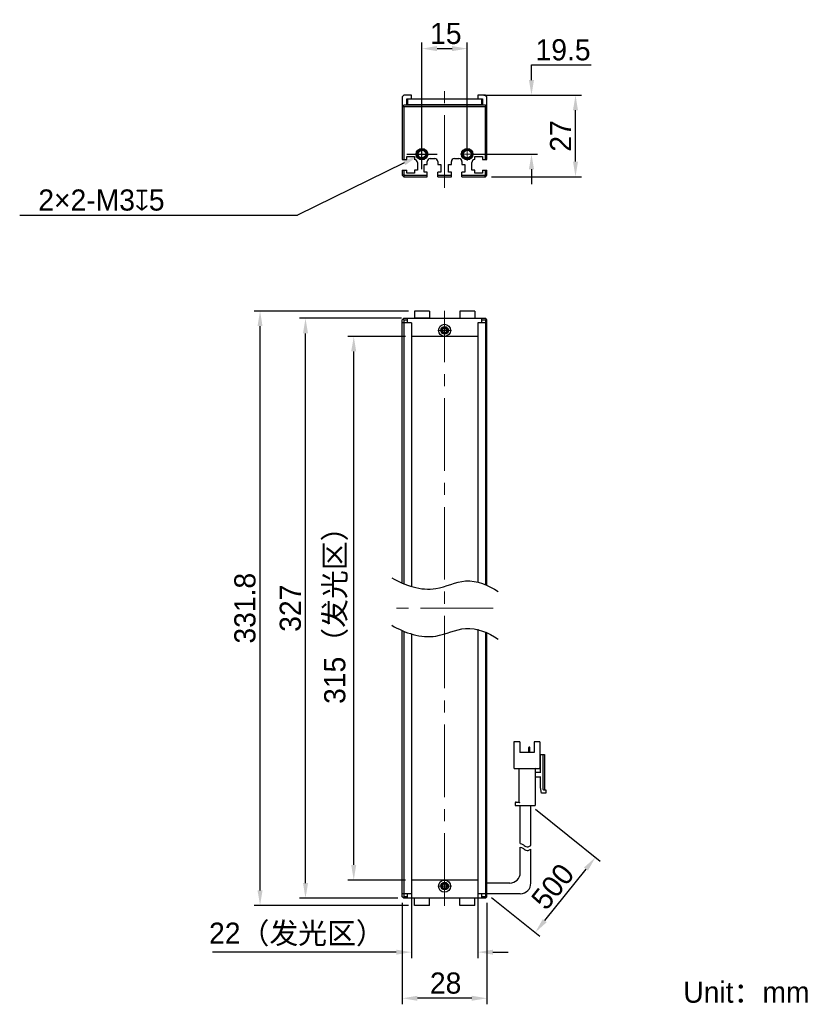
# Model space of a CAD drawing. Header units: millimetres. Extents: x 56 to 188, y 77 to 240.
import ezdxf

# ---------------------------------------------------------------- set-up
doc = ezdxf.new("R2010")
doc.units = ezdxf.units.MM
doc.header["$PDSIZE"] = -5
doc.linetypes.add('点画线', pattern=[18, 12, -2, 2, -2])
for name, color, linetype, lineweight in [('中心线层', 1, '点画线', 18), ('标注', 3, 'Continuous', 25), ('粗实线', 7, 'Continuous', 30), ('粗实线层', 7, 'Continuous', 35)]:
    doc.layers.add(name, color=color, linetype=linetype, lineweight=lineweight)
doc.styles.add('标准', font='txt', dxfattribs={"width": 0.667})
doc.dimstyles.new('CST Standard', dxfattribs={"dimtxt": 3.5, "dimasz": 2.5, "dimexe": 1, "dimexo": 1, "dimgap": 0.6, "dimtad": 1, "dimtoh": 1, "dimdsep": 46, "dimtxsty": 'Standard', "dimcen": -2.5, "dimdle": 5, "dimadec": 0, "dimazin": 2, "dimtfac": 1, "dimtofl": 0, "dimtmove": 0, "dimatfit": 0, "dimfxl": 1, "dimtolj": 1, "dimarcsym": 0})

# ---------------------------------------------------------------- blocks, each defined once
blk = doc.blocks.new('*X1')
at = {"layer": 'Defpoints', "color": 0}
for p in [(110.96, 187.86), (120.5, 187.86), (120.5, 97.86)]:
    blk.add_point(p, dxfattribs=at)
at = {"layer": '标注', "color": 0, "linetype": 'Continuous', "lineweight": -2, "ltscale": 3}
for p, q in [((119.5, 187.86), (109.96, 187.86)), ((119.5, 97.86), (109.96, 97.86))]:
    blk.add_line(p, q, dxfattribs=at)
at = {"layer": '标注', "color": 9, "linetype": 'Continuous', "lineweight": -2, "ltscale": 3}
blk.add_line((110.96, 100.36), (110.96, 185.36), dxfattribs=at)
at = {"layer": '标注', "color": 9}
for points in [[(111.37, 185.36), (110.54, 185.36), (110.96, 187.86)], [(110.54, 100.36), (111.37, 100.36), (110.96, 97.86)]]:
    blk.add_solid(points, dxfattribs=at)
at = {"layer": '标注', "color": 7, "insert": (108.04, 142.86), "char_height": 3.5, "attachment_point": 5, "rotation": 90}
blk.add_mtext('\\A1;{\\fFZLanTingHei-R-GBK|b0|i0|c134|p2;315（发光区）}', dxfattribs=at)
blk = doc.blocks.new('*X2')
at = {"layer": 'Defpoints', "color": 0}
for p in [(102.97, 190.86), (119.85, 190.86), (119.25, 94.86)]:
    blk.add_point(p, dxfattribs=at)
at = {"layer": '标注', "color": 0, "linetype": 'Continuous', "lineweight": -2, "ltscale": 3}
for p, q in [((118.85, 190.86), (101.97, 190.86)), ((118.25, 94.86), (101.97, 94.86))]:
    blk.add_line(p, q, dxfattribs=at)
at = {"layer": '标注', "color": 9, "linetype": 'Continuous', "lineweight": -2, "ltscale": 3}
blk.add_line((102.97, 97.36), (102.97, 188.36), dxfattribs=at)
at = {"layer": '标注', "color": 9}
for points in [[(103.39, 188.36), (102.56, 188.36), (102.97, 190.86)], [(102.56, 97.36), (103.39, 97.36), (102.97, 94.86)]]:
    blk.add_solid(points, dxfattribs=at)
at = {"layer": '标注', "color": 7, "insert": (100.48, 142.86), "char_height": 3.5, "attachment_point": 5, "rotation": 90}
blk.add_mtext('\\A1;{\\fFZLanTingHei-R-GBK|b0|i0|c134|p2;327}', dxfattribs=at)
blk = doc.blocks.new('*X3')
at = {"layer": 'Defpoints', "color": 0}
for p in [(120.5, 97.86), (131.5, 97.86), (120.5, 85.93)]:
    blk.add_point(p, dxfattribs=at)
at = {"layer": '标注', "color": 0, "linetype": 'Continuous', "lineweight": -2, "ltscale": 3}
for p, q in [((120.5, 96.86), (120.5, 84.93)), ((131.5, 96.86), (131.5, 84.93))]:
    blk.add_line(p, q, dxfattribs=at)
at = {"layer": '标注', "color": 9, "linetype": 'Continuous', "lineweight": -2, "ltscale": 3}
for p, q in [((118, 85.93), (87.6, 85.93)), ((134, 85.93), (136.5, 85.93))]:
    blk.add_line(p, q, dxfattribs=at)
at = {"layer": '标注', "color": 9}
for points in [[(118, 85.51), (118, 86.34), (120.5, 85.93)], [(134, 86.34), (134, 85.51), (131.5, 85.93)]]:
    blk.add_solid(points, dxfattribs=at)
at = {"layer": '标注', "color": 7, "insert": (101.55, 88.84), "char_height": 3.5, "attachment_point": 5}
blk.add_mtext('\\A1;\\A1;{\\fFZLanTingHei-R-GBK|b0|i0|c134|p2;22（发光区）}', dxfattribs=at)
blk = doc.blocks.new('*X4')
at = {"layer": 'Defpoints', "color": 0}
for p in [(119, 95.11), (133, 95.11), (119, 78.29)]:
    blk.add_point(p, dxfattribs=at)
at = {"layer": '标注', "color": 0, "linetype": 'Continuous', "lineweight": -2, "ltscale": 3}
for p, q in [((119, 94.11), (119, 77.29)), ((133, 94.11), (133, 77.29))]:
    blk.add_line(p, q, dxfattribs=at)
at = {"layer": '标注', "color": 9, "linetype": 'Continuous', "lineweight": -2, "ltscale": 3}
blk.add_line((130.5, 78.29), (121.5, 78.29), dxfattribs=at)
at = {"layer": '标注', "color": 9}
for points in [[(121.5, 78.71), (121.5, 77.88), (119, 78.29)], [(130.5, 77.88), (130.5, 78.71), (133, 78.29)]]:
    blk.add_solid(points, dxfattribs=at)
at = {"layer": '标注', "color": 7, "insert": (126.17, 80.79), "char_height": 3.5, "attachment_point": 5}
blk.add_mtext('\\A1;\\A1;{\\fFZLanTingHei-R-GBK|b0|i0|c134|p2;28}', dxfattribs=at)
blk = doc.blocks.new('*X5')
at = {"layer": 'Defpoints', "color": 0}
for p in [(129.75, 235.5), (122.25, 218.04), (129.75, 218.04)]:
    blk.add_point(p, dxfattribs=at)
at = {"layer": '标注', "color": 0, "linetype": 'Continuous', "lineweight": -2, "ltscale": 3}
for p, q in [((122.25, 219.04), (122.25, 236.5)), ((129.75, 219.04), (129.75, 236.5))]:
    blk.add_line(p, q, dxfattribs=at)
at = {"layer": '标注', "color": 9, "linetype": 'Continuous', "lineweight": -2, "ltscale": 3}
blk.add_line((124.75, 235.5), (127.25, 235.5), dxfattribs=at)
at = {"layer": '标注', "color": 9}
for points in [[(124.75, 235.92), (124.75, 235.08), (122.25, 235.5)], [(127.25, 235.08), (127.25, 235.92), (129.75, 235.5)]]:
    blk.add_solid(points, dxfattribs=at)
at = {"layer": '标注', "color": 7, "insert": (126.2, 237.99), "char_height": 3.5, "attachment_point": 5}
blk.add_mtext('\\A1;\\A1;{\\fFZLanTingHei-R-GBK|b0|i0|c134|p2;15}', dxfattribs=at)
blk = doc.blocks.new('*X6')
at = {"layer": 'Defpoints', "color": 0}
for p in [(131.5, 227.79), (140.38, 227.79), (129.75, 218.04)]:
    blk.add_point(p, dxfattribs=at)
at = {"layer": '标注', "color": 9, "linetype": 'Continuous', "lineweight": -2, "ltscale": 3}
for p, q in [((140.38, 232.79), (150.24, 232.79)), ((140.38, 230.29), (140.38, 232.79)), ((140.38, 215.54), (140.38, 213.04))]:
    blk.add_line(p, q, dxfattribs=at)
at = {"layer": '标注', "color": 0, "linetype": 'Continuous', "lineweight": -2, "ltscale": 3}
for p, q in [((132.5, 227.79), (141.38, 227.79)), ((130.75, 218.04), (141.38, 218.04))]:
    blk.add_line(p, q, dxfattribs=at)
at = {"layer": '标注', "color": 9}
for points in [[(139.96, 230.29), (140.8, 230.29), (140.38, 227.79)], [(140.8, 215.54), (139.96, 215.54), (140.38, 218.04)]]:
    blk.add_solid(points, dxfattribs=at)
at = {"layer": '标注', "color": 7, "insert": (145.61, 235.28), "char_height": 3.5, "attachment_point": 5}
blk.add_mtext('\\A1;\\A1;{\\fFZLanTingHei-R-GBK|b0|i0|c134|p2;19.5}', dxfattribs=at)
blk = doc.blocks.new('*X7')
at = {"layer": 'Defpoints', "color": 0}
for p in [(95.45, 192.06), (121, 192.06), (121, 93.66)]:
    blk.add_point(p, dxfattribs=at)
at = {"layer": '标注', "color": 0, "linetype": 'Continuous', "lineweight": -2, "ltscale": 3}
for p, q in [((120, 192.06), (94.45, 192.06)), ((120, 93.66), (94.45, 93.66))]:
    blk.add_line(p, q, dxfattribs=at)
at = {"layer": '标注', "color": 9, "linetype": 'Continuous', "lineweight": -2, "ltscale": 3}
blk.add_line((95.45, 96.16), (95.45, 189.56), dxfattribs=at)
at = {"layer": '标注', "color": 9}
for points in [[(95.86, 189.56), (95.03, 189.56), (95.45, 192.06)], [(95.03, 96.16), (95.86, 96.16), (95.45, 93.66)]]:
    blk.add_solid(points, dxfattribs=at)
at = {"layer": '标注', "color": 7, "insert": (92.96, 142.86), "char_height": 3.5, "attachment_point": 5, "rotation": 90}
blk.add_mtext('\\A1;{\\fFZLanTingHei-R-GBK|b0|i0|c134|p2;331.8}', dxfattribs=at)
blk = doc.blocks.new('*X8')
at = {"layer": 'Defpoints', "color": 0}
for p in [(121.57, 217.7), (122.92, 218.37)]:
    blk.add_point(p, dxfattribs=at)
at = {"layer": '标注', "color": 0, "linetype": 'Continuous', "ltscale": 3}
for p, q in [((122.25, 215.54), (122.25, 220.54)), ((119.75, 218.04), (124.75, 218.04))]:
    blk.add_line(p, q, dxfattribs=at)
at = {"layer": '标注', "color": 9, "linetype": 'Continuous', "lineweight": -2, "ltscale": 3}
for p in [(119.33, 216.6), (55.66, 207.91)]:
    blk.add_line(p, (101.66, 207.91), dxfattribs=at)
at = {"layer": '标注', "color": 9}
blk.add_solid([(119.51, 216.23), (119.15, 216.97), (121.57, 217.7)], dxfattribs=at)
at = {"layer": '标注', "color": 7, "insert": (69.19, 210.41), "char_height": 3.5, "attachment_point": 5}
blk.add_mtext('\\A1;\\A1;{\\fFZLanTingHei-R-GBK|b0|i0|c134|p2;2×2-M3\\fGDT|b1|i0|c0|p2;x\\fFZLanTingHei-R-GBK|b0|i0|c134|p2;5\\P}', dxfattribs=at)
blk = doc.blocks.new('*X9')
at = {"layer": 'Defpoints', "color": 0}
for p in [(140.27, 110.19), (150.97, 101.63), (133, 95.61)]:
    blk.add_point(p, dxfattribs=at)
at = {"layer": '标注', "color": 0, "linetype": 'Continuous', "lineweight": -2, "ltscale": 3}
for p, q in [((141.05, 109.57), (151.75, 101.01)), ((133.78, 94.98), (141.79, 88.57))]:
    blk.add_line(p, q, dxfattribs=at)
at = {"layer": '标注', "color": 9, "linetype": 'Continuous', "lineweight": -2, "ltscale": 3}
blk.add_line((142.58, 91.14), (149.41, 99.68), dxfattribs=at)
at = {"layer": '标注', "color": 9}
for points in [[(149.73, 99.42), (149.08, 99.94), (150.97, 101.63)], [(142.25, 91.4), (142.9, 90.88), (141.01, 89.19)]]:
    blk.add_solid(points, dxfattribs=at)
at = {"layer": '标注', "color": 7, "insert": (143.9, 96.79), "char_height": 3.5, "attachment_point": 5, "rotation": 51.3402}
blk.add_mtext('\\A1;{\\fFZLanTingHei-R-GBK|b0|i0|c134|p2;500}', dxfattribs=at)
blk = doc.blocks.new('*X10')
at = {"layer": 'Defpoints', "color": 0}
for p in [(132.75, 227.79), (147.67, 227.79), (132.75, 214.29)]:
    blk.add_point(p, dxfattribs=at)
at = {"layer": '标注', "color": 0, "linetype": 'Continuous', "lineweight": -2, "ltscale": 3}
for p, q in [((133.75, 227.79), (148.67, 227.79)), ((133.75, 214.29), (148.67, 214.29))]:
    blk.add_line(p, q, dxfattribs=at)
at = {"layer": '标注', "color": 9, "linetype": 'Continuous', "lineweight": -2, "ltscale": 3}
blk.add_line((147.67, 216.79), (147.67, 225.29), dxfattribs=at)
at = {"layer": '标注', "color": 9}
for points in [[(148.08, 225.29), (147.25, 225.29), (147.67, 227.79)], [(147.25, 216.79), (148.08, 216.79), (147.67, 214.29)]]:
    blk.add_solid(points, dxfattribs=at)
at = {"layer": '标注', "color": 7, "insert": (145.2, 221.04), "char_height": 3.5, "attachment_point": 5, "rotation": 90}
blk.add_mtext('\\A1;\\A1;{\\fFZLanTingHei-R-GBK|b0|i0|c134|p2;27}', dxfattribs=at)

msp = doc.modelspace()

# ---------------------------------------------------------------- linework, layer by layer
at = {"layer": '中心线层', "color": 0}
for p, q in [((125.996, 212.4631), (125.996, 229.6811)), ((122.246, 216.894), (122.246, 219.1766)), ((129.746, 216.894), (129.746, 219.1766)), ((123.3872, 218.0353), (121.1047, 218.0353)), ((123.3872, 218.0353), (121.521, 218.0353)), ((130.8872, 218.0353), (128.6047, 218.0353)), ((130.8872, 218.0353), (129.021, 218.0353)), ((125.996, 93.6066), (125.996, 192.1066)), ((125.996, 189.9979), (125.996, 188.1316)), ((125.996, 189.9979), (125.996, 187.7153)), ((127.1372, 188.8566), (124.8547, 188.8566)), ((134.0261, 142.8566), (117.9658, 142.8566)), ((125.996, 97.9979), (125.996, 96.1316)), ((125.996, 97.9979), (125.996, 95.7153)), ((127.1372, 96.8566), (124.8547, 96.8566))]:
    msp.add_line(p, q, dxfattribs=at)
at = {"layer": '粗实线', "color": 0, "ltscale": 3}
for p, q in [((119.246, 227.7853), (118.996, 227.5353)), ((118.996, 227.5353), (118.996, 217.1353)), ((120.496, 227.7853), (119.246, 227.7853)), ((119.746, 226.134), (119.746, 227.1853)), ((119.746, 227.1853), (132.246, 227.1853)), ((119.846, 227.1853), (119.846, 226.234)), ((120.496, 227.1853), (120.496, 227.7853)), ((131.496, 227.7853), (131.496, 227.1853)), ((132.746, 227.7853), (131.496, 227.7853)), ((132.146, 226.2349), (132.146, 227.1853)), ((132.246, 227.1853), (132.246, 226.134)), ((132.996, 227.5353), (132.746, 227.7853)), ((132.996, 217.1353), (132.996, 227.5353)), ((119.246, 226.134), (118.996, 225.884)), ((119.246, 225.884), (119.121, 226.009)), ((132.746, 226.134), (119.246, 226.134)), ((119.246, 225.884), (119.246, 217.1353)), ((132.746, 225.884), (119.246, 225.884)), ((120.496, 226.184), (119.746, 226.184)), ((119.846, 226.234), (132.146, 226.2349)), ((120.496, 226.134), (120.496, 226.184)), ((131.496, 226.184), (132.246, 226.184)), ((131.496, 226.134), (131.496, 226.184)), ((132.996, 225.884), (132.746, 226.134)), ((132.871, 226.009), (132.746, 225.884)), ((132.746, 217.1353), (132.746, 225.884)), ((118.996, 217.1353), (119.746, 217.1353)), ((119.746, 217.1353), (119.746, 217.6353)), ((119.746, 217.6353), (120.996, 217.6353)), ((120.996, 217.6353), (120.996, 217.1353)), ((123.121, 216.3353), (123.121, 216.7853)), ((123.621, 217.2853), (124.371, 217.2853)), ((124.871, 216.7853), (124.871, 216.3353)), ((127.121, 216.3353), (127.121, 216.7853)), ((127.621, 217.2853), (128.371, 217.2853)), ((128.871, 216.7853), (128.871, 216.3353)), ((130.996, 217.6353), (132.246, 217.6353)), ((130.996, 217.1353), (130.996, 217.6353)), ((132.246, 217.6353), (132.246, 217.1353)), ((132.246, 217.1353), (132.996, 217.1353)), ((118.996, 215.3853), (118.996, 214.5353)), ((118.996, 215.3853), (119.746, 215.3853)), ((119.246, 215.3853), (119.246, 214.6389)), ((119.746, 214.8853), (119.746, 215.3853)), ((121.496, 215.3853), (120.996, 215.3853)), ((120.996, 215.3853), (120.996, 214.8853)), ((121.496, 216.6353), (121.496, 215.3853)), ((122.621, 216.3353), (123.121, 216.3353)), ((122.621, 215.0353), (122.621, 216.3353)), ((124.871, 216.3353), (125.371, 216.3353)), ((125.371, 216.3353), (125.371, 215.0353)), ((126.621, 216.3353), (127.121, 216.3353)), ((126.621, 215.0353), (126.621, 216.3353)), ((128.871, 216.3353), (129.371, 216.3353)), ((129.371, 216.3353), (129.371, 215.0353)), ((130.496, 215.3853), (130.496, 216.6353)), ((130.996, 215.3853), (130.496, 215.3853)), ((130.996, 214.8853), (130.996, 215.3853)), ((132.246, 215.3853), (132.996, 215.3853)), ((132.246, 215.3853), (132.246, 214.8853)), ((132.746, 214.6389), (132.746, 215.3853)), ((132.996, 214.5353), (132.996, 215.3853)), ((118.996, 214.5353), (119.246, 214.6389)), ((118.996, 214.5353), (119.246, 214.2853)), ((119.246, 214.6389), (119.3495, 214.5353)), ((119.246, 214.2853), (119.3495, 214.5353)), ((119.246, 214.2853), (123.121, 214.2853)), ((119.3495, 214.5353), (123.121, 214.5353)), ((120.996, 214.8853), (119.746, 214.8853)), ((123.121, 215.0353), (122.621, 215.0353)), ((123.121, 214.2853), (123.121, 215.0353)), ((125.371, 215.0353), (124.871, 215.0353)), ((124.871, 214.2853), (124.871, 215.0353)), ((124.871, 214.5353), (127.121, 214.5353)), ((124.871, 214.2853), (127.121, 214.2853)), ((127.121, 215.0353), (126.621, 215.0353)), ((127.121, 214.2853), (127.121, 215.0353)), ((129.371, 215.0353), (128.871, 215.0353)), ((128.871, 214.2853), (128.871, 215.0353)), ((128.871, 214.5353), (132.6424, 214.5353)), ((128.871, 214.2853), (132.746, 214.2853)), ((132.246, 214.8853), (130.996, 214.8853)), ((132.6424, 214.5353), (132.746, 214.6389)), ((132.746, 214.2853), (132.6424, 214.5353)), ((132.996, 214.5353), (132.746, 214.6389)), ((132.746, 214.2853), (132.996, 214.5353)), ((118.996, 190.6066), (119.246, 190.8566)), ((119.1209, 190.7316), (119.2459, 190.6066)), ((119.246, 190.8566), (132.746, 190.8566)), ((119.846, 190.1066), (119.846, 190.8566)), ((120.996, 192.0566), (120.996, 190.8566)), ((123.496, 192.0566), (120.996, 192.0566)), ((123.496, 190.8566), (120.996, 190.8566)), ((123.496, 192.0566), (123.496, 190.8566)), ((128.496, 192.0566), (128.496, 190.8566)), ((130.996, 192.0566), (128.496, 192.0566)), ((130.996, 192.0566), (130.996, 190.8566)), ((132.146, 190.1066), (132.146, 190.8566)), ((132.996, 190.6066), (132.746, 190.8566)), ((132.746, 190.6066), (132.871, 190.7316)), ((118.996, 146.9952), (118.996, 190.6066)), ((120.496, 190.1066), (118.996, 190.1066)), ((119.2459, 190.6066), (119.846, 190.6066)), ((119.2459, 190.6066), (119.2459, 146.8835)), ((120.496, 190.1066), (120.496, 146.4052)), ((132.996, 190.1066), (131.496, 190.1066)), ((131.496, 190.1066), (131.496, 147.2574)), ((132.146, 190.6066), (132.746, 190.6066)), ((132.746, 190.6066), (132.746, 146.8094)), ((132.996, 146.6955), (132.996, 190.6066)), ((131.496, 187.8566), (120.496, 187.8566)), ((118.996, 95.1066), (118.996, 139.1311)), ((119.2459, 139.0194), (119.246, 95.1066)), ((131.496, 139.3932), (131.496, 95.6066)), ((132.746, 138.9453), (132.746, 95.1066)), ((132.996, 95.1066), (132.996, 138.8314)), ((120.496, 138.5411), (120.496, 95.6066)), ((138.4653, 120.7483), (137.4736, 120.7483)), ((137.4736, 120.7483), (137.4736, 116.4316)), ((138.4653, 120.7483), (138.4653, 118.9983)), ((141.7903, 120.7483), (140.7986, 120.7483)), ((140.7986, 120.7483), (140.7986, 118.9983)), ((141.7903, 120.7483), (141.7903, 116.4316)), ((140.7986, 118.9983), (138.4653, 118.9983)), ((139.9232, 118.9983), (139.9232, 119.8033)), ((140.0694, 119.8616), (139.9816, 119.8616)), ((140.1278, 118.9983), (140.1278, 119.8033)), ((141.7903, 118.6483), (142.5486, 118.6483)), ((141.8486, 117.9483), (141.7903, 117.9483)), ((141.8486, 115.6149), (141.8486, 118.6483)), ((142.2569, 118.6483), (142.2569, 112.9316)), ((142.5486, 118.6483), (142.5486, 112.8149)), ((137.5903, 116.3149), (141.6736, 116.3149)), ((138.2903, 116.1983), (138.2903, 110.7733)), ((140.9736, 116.1983), (140.9736, 110.1899)), ((141.0903, 115.7316), (141.8486, 115.7316)), ((141.8486, 114.9149), (141.0903, 114.9149)), ((141.8486, 113.1649), (141.8486, 115.0316)), ((142.0236, 112.2316), (141.8486, 113.1649)), ((142.3736, 112.8149), (142.7819, 112.8149)), ((142.7819, 112.8149), (142.7819, 112.2316)), ((142.7819, 112.2316), (142.0236, 112.2316)), ((137.7069, 110.6566), (137.7069, 110.1899)), ((137.7069, 110.1899), (140.9736, 110.1899)), ((137.8236, 110.7733), (138.2903, 110.7733)), ((138.5236, 103.9126), (138.5236, 110.1899)), ((140.2736, 103.5934), (140.2736, 110.1899)), ((138.5236, 99.1066), (138.5236, 103.3141)), ((140.2736, 97.3566), (140.2736, 102.9949)), ((131.496, 97.8566), (120.496, 97.8566)), ((136.7736, 97.3566), (132.996, 97.3566)), ((120.496, 95.6066), (118.996, 95.6066)), ((119.246, 94.8566), (118.996, 95.1066)), ((119.246, 95.1066), (119.121, 94.9816)), ((119.846, 95.1066), (119.246, 95.1066)), ((132.746, 94.8566), (119.246, 94.8566)), ((119.846, 94.8566), (119.846, 95.6066)), ((120.996, 93.6566), (120.996, 94.8566)), ((123.496, 93.6566), (123.496, 94.8566)), ((128.496, 93.6566), (128.496, 94.8566)), ((130.996, 93.6566), (130.996, 94.8566)), ((132.996, 95.6066), (131.496, 95.6066)), ((132.146, 94.8566), (132.146, 95.6066)), ((132.746, 95.1066), (132.146, 95.1066)), ((132.996, 95.1066), (132.746, 94.8566)), ((132.871, 94.9816), (132.746, 95.1066)), ((138.5236, 95.6066), (132.996, 95.6066)), ((123.496, 93.6566), (120.996, 93.6566)), ((130.996, 93.6566), (128.496, 93.6566))]:
    msp.add_line(p, q, dxfattribs=at)
for centre, radius in [((122.246, 218.0353), 0.95), ((122.246, 218.0353), 0.8), ((122.246, 218.0353), 0.625), ((129.746, 218.0353), 0.95), ((129.746, 218.0353), 0.8), ((129.746, 218.0353), 0.625), ((125.9962, 188.8566), 1), ((125.9959, 188.8566), 0.625), ((125.996, 188.8566), 0.4), ((125.9958, 96.8566), 1), ((125.996, 96.8566), 0.625), ((125.996, 96.8566), 0.4)]:
    msp.add_circle(centre, radius, dxfattribs=at)
for centre, radius, start, end in [((122.246, 218.0353), 0.75, 255, 195), ((129.746, 218.0353), 0.75, 255, 195), ((120.996, 216.6353), 0.5, 0, 90), ((123.621, 216.7853), 0.5, 90, 180), ((124.371, 216.7853), 0.5, 0, 90), ((127.621, 216.7853), 0.5, 90, 180), ((128.371, 216.7853), 0.5, 0, 90), ((130.996, 216.6353), 0.5, 90, 180), ((125.996, 188.8566), 0.5, 165, 105), ((125.9962, 188.8566), 0.3667, 25.932154, 154.217671), ((125.9962, 188.8566), 0.3667, 205.782329, 334.067846), ((139.9816, 119.8033), 0.0583, 90, 180), ((140.0694, 119.8033), 0.0583, 0, 90), ((137.5903, 116.4316), 0.1167, 180, 270), ((138.1736, 116.1983), 0.1167, 0, 90), ((141.0903, 116.1983), 0.1167, 90, 180), ((141.0903, 115.8483), 0.1167, 180, 270), ((141.6736, 116.4316), 0.1167, 270, 0), ((141.0903, 114.7983), 0.1167, 90, 180), ((142.3736, 112.9316), 0.1167, 180, 270), ((137.8236, 110.6566), 0.1167, 90, 180), ((136.7736, 99.1066), 1.75, 270, 360), ((125.996, 96.8566), 0.5, 345, 285), ((125.9958, 96.8566), 0.3667, 25.782329, 154.067846), ((125.9958, 96.8566), 0.3667, 205.932154, 334.217671), ((138.5236, 97.3566), 1.75, 270, 0)]:
    msp.add_arc(centre, radius, start, end, dxfattribs=at)
for points, knots in [([(125.6659, 189.0161), (125.6541, 188.9915), (125.638, 188.9386), (125.6331, 188.8839), (125.6331, 188.8566)], [0, 0, 0, 0, 518.65017895, 1037.79720165, 1037.79720165, 1037.79720165, 1037.79720165]), ([(125.6331, 188.8566), (125.6331, 188.8293), (125.638, 188.7746), (125.6541, 188.7217), (125.6659, 188.6971)], [0, 0, 0, 0, 518.74704119, 1037.00505298, 1037.00505298, 1037.00505298, 1037.00505298]), ([(126.3592, 188.8566), (126.3592, 188.8841), (126.3542, 188.939), (126.3379, 188.9923), (126.3259, 189.0169)], [0, 0, 0, 0, 519.62069162, 1038.74059664, 1038.74059664, 1038.74059664, 1038.74059664]), ([(126.3259, 188.6962), (126.3379, 188.7209), (126.3542, 188.7741), (126.3592, 188.8291), (126.3592, 188.8566)], [0, 0, 0, 0, 518.71934348, 1037.94687384, 1037.94687384, 1037.94687384, 1037.94687384]), ([(117.2665, 147.8994), (119.4237, 146.6354), (123.8889, 145.0855), (129.5647, 148.2447), (133.2936, 146.6894), (134.8451, 145.622)], [0, 0, 0, 0, 7.5004695, 12.58583402, 18.2356658, 18.2356658, 18.2356658, 18.2356658]), ([(117.2665, 140.0353), (119.4237, 138.7713), (123.8889, 137.2214), (129.5647, 140.3806), (133.2936, 138.8253), (134.8451, 137.7579)], [0, 0, 0, 0, 7.5004695, 12.58583402, 18.2356658, 18.2356658, 18.2356658, 18.2356658]), ([(138.2903, 110.7733), (138.2918, 110.7717), (138.2973, 110.7662), (138.3082, 110.7553), (138.324, 110.7395), (138.3429, 110.7206), (138.3636, 110.6999), (138.3852, 110.6784), (138.3997, 110.6638), (138.4069, 110.6566)], [0, 0, 0, 0, 92.43342784, 327.5191142, 654.34653687, 1039.82134588, 1460.84072424, 1898.0215613, 2332.11966965, 2332.11966965, 2332.11966965, 2332.11966965]), ([(138.5236, 103.9126), (138.6628, 103.8912), (138.983, 103.775), (139.5339, 103.2184), (139.9942, 103.3941), (140.2736, 103.5934)], [0, 0, 0, 0, 251.83585486, 593.32475569, 1094.31485238, 1094.31485238, 1094.31485238, 1094.31485238]), ([(138.5236, 103.3141), (138.6628, 103.2927), (138.983, 103.1764), (139.5339, 102.6198), (139.9942, 102.7956), (140.2736, 102.9949)], [0, 0, 0, 0, 251.54978348, 592.65077208, 1093.07177216, 1093.07177216, 1093.07177216, 1093.07177216]), ([(125.666, 97.0169), (125.654, 96.9923), (125.6377, 96.939), (125.6328, 96.8841), (125.6328, 96.8566)], [0, 0, 0, 0, 355.29521225, 710.93850553, 710.93850553, 710.93850553, 710.93850553]), ([(125.6328, 96.8566), (125.6328, 96.8291), (125.6377, 96.7741), (125.654, 96.7209), (125.666, 96.6962)], [0, 0, 0, 0, 355.47473331, 710.60687637, 710.60687637, 710.60687637, 710.60687637]), ([(126.3589, 96.8566), (126.3589, 96.8839), (126.3539, 96.9386), (126.3379, 96.9915), (126.326, 97.0161)], [0, 0, 0, 0, 357.1944187, 714.0521057, 714.0521057, 714.0521057, 714.0521057]), ([(126.326, 96.6971), (126.3379, 96.7217), (126.3539, 96.7746), (126.3589, 96.8293), (126.3589, 96.8566)], [0, 0, 0, 0, 356.69267069, 713.72703706, 713.72703706, 713.72703706, 713.72703706])]:
    msp.add_open_spline(points, degree=3, knots=knots, dxfattribs=at)

# ---------------------------------------------------------------- texts
at = {"layer": '粗实线层', "color": 0, "insert": (165.5125, 81.053), "char_height": 3.5, "width": 42.992139, "attachment_point": 1, "style": '标准'}
msp.add_mtext('{\\W1;\\fFZLanTingHei-R-GBK|b0|i0|c134|p2;Unit：mm}', dxfattribs=at)

# ---------------------------------------------------------------- dimensions: what is measured, and where the dimension line sits
at = {"layer": '标注', "color": 0, "ltscale": 3}
for base, p1, p2, override, picture, middle in [((129.746, 235.5014), (122.246, 218.0353), (129.746, 218.0353), {"dimlfac": 2, "dimtxsty": 'Standard', "dimsah": 1, "dimclrd": 9, "dimclrt": 7, "dimtzin": 8}, '*X5', (126.2041, 235.5014)), ((120.496, 85.9256), (131.496, 97.8566), (120.496, 97.8566), {"dimlfac": 2, "dimpost": '（发光区）', "dimtxsty": 'Standard', "dimsah": 1, "dimclrd": 9, "dimclrt": 7, "dimtzin": 8}, '*X3', (101.5465, 85.9256)), ((118.996, 78.2938), (132.996, 95.1066), (118.996, 95.1066), {"dimlfac": 2, "dimtxsty": 'Standard', "dimsah": 1, "dimclrd": 9, "dimclrt": 7, "dimtzin": 8}, '*X4', (126.1684, 78.2938))]:
    dim = msp.add_linear_dim(base=base, p1=p1, p2=p2, text='\\A1;{\\fFZLanTingHei-R-GBK|b0|i0|c134|p2;<>}', dimstyle='CST Standard', override=override, dxfattribs=at)
    dim.commit()
    dim.dimension.update_dxf_attribs({"geometry": picture, "text_midpoint": middle, "dimtype": 160})
for base, p1, p2, text, picture, middle in [((140.3811, 227.7853), (129.746, 218.0353), (131.496, 227.7853), '\\A1;{\\fFZLanTingHei-R-GBK|b0|i0|c134|p2;<>}', '*X6', (145.6081, 235.2819)), ((147.667, 227.7853), (132.746, 214.2853), (132.746, 227.7853), '\\A1;{\\fFZLanTingHei-R-GBK|b0|i0|c134|p2;<>}', '*X10', (145.1979, 221.0353)), ((95.4456, 192.0566), (120.996, 93.6566), (120.996, 192.0566), '{\\fFZLanTingHei-R-GBK|b0|i0|c134|p2;331.8}', '*X7', (92.9582, 142.8566)), ((102.9717, 190.8566), (119.246, 94.8566), (119.846, 190.8566), '{\\fFZLanTingHei-R-GBK|b0|i0|c134|p2;327}', '*X2', (100.4751, 142.8566)), ((110.9582, 187.8566), (120.496, 97.8566), (120.496, 187.8566), '{\\fFZLanTingHei-R-GBK|b0|i0|c134|p2;315（发光区）}', '*X1', (108.0401, 142.8566))]:
    dim = msp.add_linear_dim(base=base, p1=p1, p2=p2, angle=90, text=text, dimstyle='CST Standard', override={"dimlfac": 2, "dimtxsty": 'Standard', "dimsah": 1, "dimclrd": 9, "dimclrt": 7, "dimtzin": 8}, dxfattribs=at)
    dim.commit()
    dim.dimension.update_dxf_attribs({"geometry": picture, "text_midpoint": middle})
dim = msp.add_diameter_dim_2p(p1=(122.919, 218.3663), p2=(121.573, 217.7043), text='\\A1;{\\fFZLanTingHei-R-GBK|b0|i0|c134|p2;2×2-M3\\fGDT|b1|i0|c0|p2;x\\fFZLanTingHei-R-GBK|b0|i0|c134|p2;5\\P}', dimstyle='CST Standard', override={"dimlfac": 2, "dimpost": '2×2-M<>{\\fcxgdtshp;b}5\\X(此处端板螺丝可根据需要拆装)', "dimtxsty": 'Standard', "dimsah": 1, "dimclrd": 9, "dimclrt": 7, "dimtzin": 8}, dxfattribs=at)
dim.commit()
dim.dimension.update_dxf_attribs({"geometry": '*X8', "text_midpoint": (69.1889, 207.9086), "dimtype": 163})
dim = msp.add_linear_dim(base=(150.9679, 101.6345), p1=(132.996, 95.6066), p2=(140.2736, 110.1899), angle=51.340192, text='{\\fFZLanTingHei-R-GBK|b0|i0|c134|p2;500}', dimstyle='CST Standard', override={"dimlfac": 2, "dimtxsty": 'Standard', "dimsah": 1, "dimclrd": 9, "dimclrt": 7, "dimtzin": 0}, dxfattribs=at)
dim.commit()
dim.dimension.update_dxf_attribs({"geometry": '*X9', "text_midpoint": (145.8472, 95.2336), "dimtype": 160})

doc.saveas('drawing.dxf')
